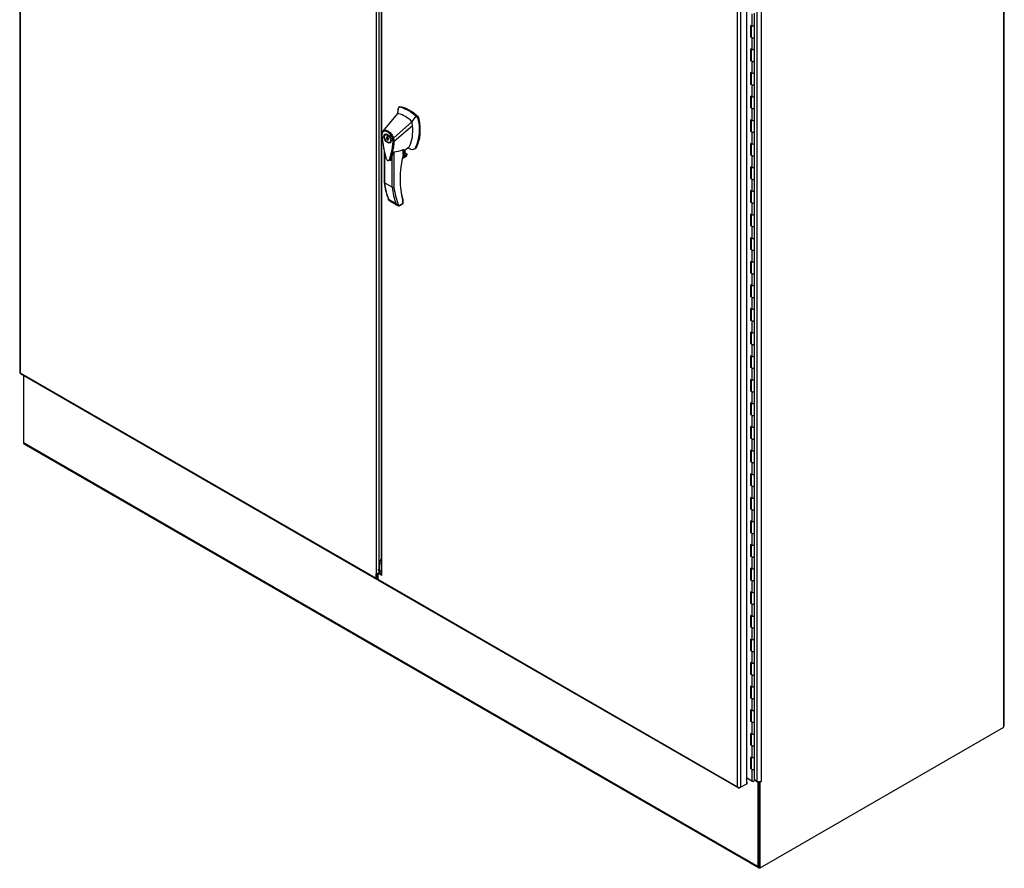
# Model space of a CAD drawing. Header units: inches. Extents: x 2 to 538, y -2 to 358.
# Tile 9 of 11: x 401 to 469, y 239 to 298. Entities that reach past the tile are written whole.
import ezdxf

# ---------------------------------------------------------------- set-up
doc = ezdxf.new("R2010")
doc.units = ezdxf.units.IN
doc.header["$MEASUREMENT"] = 0
for name, color, linetype in [('COM44039', 7, 'Continuous'), ('COM48813', 7, 'Continuous'), ('COM54578-79', 7, 'Continuous'), ('COM56746-6', 7, 'Continuous'), ('COM71120-6', 7, 'Continuous'), ('COM71123-8', 7, 'Continuous'), ('Default', 7, 'Continuous'), ('GSK11033', 7, 'Continuous'), ('HAN13066', 7, 'Continuous')]:
    doc.layers.add(name, color=color, linetype=linetype)

# ---------------------------------------------------------------- blocks, each defined once
blk = doc.blocks.new('SE1')
at = {"layer": 'COM44039', "color": 7, "linetype": 'Continuous'}
for p, q in [((400.587, 338.872), (400.587, 273.605)), ((400.629, 338.774), (400.629, 273.586)), ((425.241, 324.259), (425.241, 259.681)), ((425.444, 259.775), (425.444, 323.952)), ((400.625, 273.54), (425.271, 259.31)), ((400.629, 273.586), (425.241, 259.376)), ((400.629, 273.586), (400.629, 273.586)), ((400.629, 273.586), (400.629, 273.586)), ((400.629, 273.586), (400.629, 273.586)), ((400.629, 273.586), (400.629, 273.586)), ((425.241, 259.376), (425.241, 259.681)), ((425.309, 259.415), (425.309, 259.72)), ((425.355, 259.325), (425.343, 259.317))]:
    blk.add_line(p, q, dxfattribs=at)
blk.add_arc((425.23, 259.97), 0.289, 272.24185, 317.56928, dxfattribs=at)
for centre, major_axis, start_param, end_param in [((400.73, 273.605), (0.143, 0), 3.141593, 3.27243), ((400.696, 273.664), (0.072, 0.124), 3.010756, 3.141593), ((425.343, 259.434), (0.071, 0.124), 2.356194, 3.926991)]:
    blk.add_ellipse(centre, major_axis=major_axis, ratio=0.57735, start_param=start_param, end_param=end_param, dxfattribs=at)
for points in [[(400.588, 273.594), (400.591, 273.592), (400.595, 273.59), (400.605, 273.587), (400.609, 273.587), (400.618, 273.586), (400.623, 273.586), (400.629, 273.586)], [(400.616, 273.546), (400.615, 273.549), (400.615, 273.554), (400.619, 273.564), (400.62, 273.568), (400.624, 273.576), (400.626, 273.581), (400.629, 273.586)]]:
    blk.add_open_spline(points, degree=3, knots=[0, 0, 0, 0, 0.5, 0.5, 0.75, 0.75, 1, 1, 1, 1], dxfattribs=at)
at = {"layer": 'COM48813', "color": 7, "linetype": 'Continuous'}
for q in [(468.675, 322.543), (468.654, 249.152)]:
    blk.add_line((468.675, 249.164), q, dxfattribs=at)
at = {"layer": 'COM54578-79', "color": 7, "linetype": 'Continuous'}
for p, q in [((451.205, 298.411), (451.205, 297.594)), ((451.405, 297.642), (451.405, 298.458)), ((451.205, 297.594), (451.157, 297.622)), ((451.157, 296.805), (451.157, 297.622)), ((451.162, 297.619), (451.162, 296.853)), ((451.171, 297.614), (451.171, 296.825)), ((451.405, 296.825), (451.405, 297.642)), ((451.205, 296.778), (451.157, 296.805)), ((451.162, 296.853), (451.171, 296.848)), ((451.205, 296.778), (451.205, 295.961)), ((451.405, 296.009), (451.405, 296.825)), ((451.205, 295.961), (451.157, 295.989)), ((451.157, 295.172), (451.157, 295.989)), ((451.162, 295.986), (451.162, 295.22)), ((451.171, 295.981), (451.171, 295.192)), ((451.405, 295.192), (451.405, 296.009)), ((451.205, 295.145), (451.157, 295.172)), ((451.162, 295.22), (451.171, 295.215)), ((451.205, 295.145), (451.205, 294.328)), ((451.405, 294.376), (451.405, 295.192)), ((451.205, 294.328), (451.157, 294.356)), ((451.157, 293.539), (451.157, 294.356)), ((451.162, 294.353), (451.162, 293.587)), ((451.171, 294.348), (451.171, 293.559)), ((451.405, 293.559), (451.405, 294.376)), ((451.205, 293.512), (451.157, 293.539)), ((451.162, 293.587), (451.171, 293.582)), ((451.205, 293.512), (451.205, 292.695)), ((451.405, 292.743), (451.405, 293.559)), ((451.205, 292.695), (451.157, 292.723)), ((451.157, 291.906), (451.157, 292.723)), ((451.162, 292.72), (451.162, 291.954)), ((451.171, 292.715), (451.171, 291.926)), ((451.405, 291.926), (451.405, 292.743)), ((451.205, 291.879), (451.157, 291.906)), ((451.162, 291.954), (451.171, 291.949)), ((451.205, 291.879), (451.205, 291.062)), ((451.405, 291.11), (451.405, 291.926)), ((451.205, 291.062), (451.157, 291.09)), ((451.157, 290.273), (451.157, 291.09)), ((451.162, 291.087), (451.162, 290.321)), ((451.171, 291.082), (451.171, 290.293)), ((451.405, 290.293), (451.405, 291.11)), ((451.205, 290.246), (451.157, 290.273)), ((451.162, 290.321), (451.171, 290.316)), ((451.205, 290.246), (451.205, 289.429)), ((451.405, 289.477), (451.405, 290.293)), ((451.205, 289.429), (451.157, 289.457)), ((451.157, 288.64), (451.157, 289.457)), ((451.162, 289.454), (451.162, 288.688)), ((451.171, 289.449), (451.171, 288.66)), ((451.405, 288.66), (451.405, 289.477)), ((451.205, 288.613), (451.157, 288.64)), ((451.162, 288.688), (451.171, 288.683)), ((451.205, 288.613), (451.205, 287.796)), ((451.405, 287.844), (451.405, 288.66)), ((451.205, 287.796), (451.157, 287.824)), ((451.157, 287.007), (451.157, 287.824)), ((451.162, 287.821), (451.162, 287.055)), ((451.171, 287.816), (451.171, 287.027)), ((451.405, 287.027), (451.405, 287.844)), ((451.205, 286.98), (451.157, 287.007)), ((451.162, 287.055), (451.171, 287.05)), ((451.205, 286.98), (451.205, 286.163)), ((451.405, 286.211), (451.405, 287.027)), ((451.205, 286.163), (451.157, 286.191)), ((451.157, 285.374), (451.157, 286.191)), ((451.162, 286.188), (451.162, 285.422)), ((451.171, 286.183), (451.171, 285.394)), ((451.405, 285.394), (451.405, 286.211)), ((451.205, 285.347), (451.157, 285.374)), ((451.162, 285.422), (451.171, 285.417)), ((451.205, 285.347), (451.205, 284.53)), ((451.405, 284.578), (451.405, 285.394)), ((451.205, 284.53), (451.157, 284.558)), ((451.157, 283.741), (451.157, 284.558)), ((451.162, 284.555), (451.162, 283.789)), ((451.171, 284.55), (451.171, 283.761)), ((451.405, 283.761), (451.405, 284.578)), ((451.205, 283.714), (451.157, 283.741)), ((451.162, 283.789), (451.171, 283.784)), ((451.205, 283.714), (451.205, 282.897)), ((451.405, 282.945), (451.405, 283.761)), ((451.205, 282.897), (451.157, 282.925)), ((451.157, 282.108), (451.157, 282.925)), ((451.162, 282.922), (451.162, 282.156)), ((451.171, 282.917), (451.171, 282.128)), ((451.405, 282.128), (451.405, 282.945)), ((451.205, 282.081), (451.157, 282.108)), ((451.162, 282.156), (451.171, 282.151)), ((451.205, 282.081), (451.205, 281.264)), ((451.405, 281.312), (451.405, 282.128)), ((451.205, 281.264), (451.157, 281.292)), ((451.157, 280.475), (451.157, 281.292)), ((451.162, 281.289), (451.162, 280.523)), ((451.171, 281.284), (451.171, 280.495)), ((451.405, 280.495), (451.405, 281.312)), ((451.205, 280.448), (451.157, 280.475)), ((451.162, 280.523), (451.171, 280.518)), ((451.205, 280.448), (451.205, 279.631)), ((451.405, 279.679), (451.405, 280.495)), ((451.205, 279.631), (451.157, 279.659)), ((451.157, 278.842), (451.157, 279.659)), ((451.162, 279.656), (451.162, 278.89)), ((451.171, 279.651), (451.171, 278.862)), ((451.405, 278.862), (451.405, 279.679)), ((451.205, 278.815), (451.157, 278.842)), ((451.162, 278.89), (451.171, 278.885)), ((451.205, 278.815), (451.205, 277.998)), ((451.405, 278.046), (451.405, 278.862)), ((451.205, 277.998), (451.157, 278.026)), ((451.157, 277.209), (451.157, 278.026)), ((451.162, 278.023), (451.162, 277.257)), ((451.171, 278.018), (451.171, 277.229)), ((451.405, 277.229), (451.405, 278.046)), ((451.205, 277.182), (451.157, 277.209)), ((451.162, 277.257), (451.171, 277.252)), ((451.205, 277.182), (451.205, 276.365)), ((451.405, 276.413), (451.405, 277.229)), ((451.205, 276.365), (451.157, 276.393)), ((451.157, 275.576), (451.157, 276.393)), ((451.162, 276.39), (451.162, 275.624)), ((451.171, 276.385), (451.171, 275.596)), ((451.405, 275.596), (451.405, 276.413)), ((451.205, 275.549), (451.157, 275.576)), ((451.162, 275.624), (451.171, 275.619)), ((451.205, 275.549), (451.205, 274.732)), ((451.405, 274.78), (451.405, 275.596)), ((451.205, 274.732), (451.157, 274.76)), ((451.157, 273.943), (451.157, 274.76)), ((451.162, 274.757), (451.162, 273.991)), ((451.171, 274.752), (451.171, 273.963)), ((451.405, 273.963), (451.405, 274.78)), ((451.205, 273.916), (451.157, 273.943)), ((451.162, 273.991), (451.171, 273.986)), ((451.205, 273.916), (451.205, 273.099)), ((451.405, 273.147), (451.405, 273.963)), ((451.205, 273.099), (451.157, 273.127)), ((451.157, 272.31), (451.157, 273.127)), ((451.162, 273.124), (451.162, 272.358)), ((451.171, 273.119), (451.171, 272.33)), ((451.405, 272.33), (451.405, 273.147)), ((451.162, 272.358), (451.171, 272.353)), ((451.205, 272.283), (451.157, 272.31)), ((451.205, 272.283), (451.205, 271.466)), ((451.405, 271.514), (451.405, 272.33)), ((451.205, 271.466), (451.157, 271.494)), ((451.157, 270.677), (451.157, 271.494)), ((451.162, 271.491), (451.162, 270.725)), ((451.171, 271.486), (451.171, 270.697)), ((451.405, 270.697), (451.405, 271.514)), ((451.205, 270.65), (451.157, 270.677)), ((451.162, 270.725), (451.171, 270.72)), ((451.205, 270.65), (451.205, 269.833)), ((451.405, 269.881), (451.405, 270.697)), ((451.205, 269.833), (451.157, 269.861)), ((451.157, 269.044), (451.157, 269.861)), ((451.162, 269.858), (451.162, 269.092)), ((451.171, 269.853), (451.171, 269.064)), ((451.405, 269.064), (451.405, 269.881)), ((451.205, 269.017), (451.157, 269.044)), ((451.162, 269.092), (451.171, 269.087)), ((451.205, 269.017), (451.205, 268.2)), ((451.405, 268.248), (451.405, 269.064)), ((451.205, 268.2), (451.157, 268.228)), ((451.157, 267.411), (451.157, 268.228)), ((451.162, 268.225), (451.162, 267.459)), ((451.171, 268.22), (451.171, 267.431)), ((451.405, 267.431), (451.405, 268.248)), ((451.205, 267.384), (451.157, 267.411)), ((451.162, 267.459), (451.171, 267.454)), ((451.205, 267.384), (451.205, 266.567)), ((451.405, 266.615), (451.405, 267.431)), ((451.205, 266.567), (451.157, 266.595)), ((451.157, 265.778), (451.157, 266.595)), ((451.162, 266.592), (451.162, 265.826)), ((451.171, 266.587), (451.171, 265.798)), ((451.405, 265.798), (451.405, 266.615)), ((451.205, 265.751), (451.157, 265.778)), ((451.162, 265.826), (451.171, 265.821)), ((451.205, 265.751), (451.205, 264.934)), ((451.405, 264.982), (451.405, 265.798)), ((451.205, 264.934), (451.157, 264.962)), ((451.157, 264.145), (451.157, 264.962)), ((451.162, 264.959), (451.162, 264.193)), ((451.171, 264.954), (451.171, 264.165)), ((451.405, 264.165), (451.405, 264.982)), ((451.162, 264.193), (451.171, 264.188)), ((451.205, 264.118), (451.157, 264.145)), ((451.205, 264.118), (451.205, 263.301)), ((451.405, 263.349), (451.405, 264.165)), ((451.205, 263.301), (451.157, 263.329)), ((451.157, 262.512), (451.157, 263.329)), ((451.162, 263.326), (451.162, 262.56)), ((451.171, 263.321), (451.171, 262.532)), ((451.405, 262.532), (451.405, 263.349)), ((451.205, 262.485), (451.157, 262.512)), ((451.162, 262.56), (451.171, 262.555)), ((451.205, 262.485), (451.205, 261.668)), ((451.405, 261.716), (451.405, 262.532)), ((451.205, 261.668), (451.157, 261.696)), ((451.157, 260.879), (451.157, 261.696)), ((451.162, 261.693), (451.162, 260.927)), ((451.171, 261.688), (451.171, 260.899)), ((451.405, 260.899), (451.405, 261.716)), ((451.205, 260.852), (451.157, 260.879)), ((451.162, 260.927), (451.171, 260.922)), ((451.205, 260.852), (451.205, 260.035)), ((451.405, 260.083), (451.405, 260.899)), ((451.205, 260.035), (451.157, 260.063)), ((451.157, 259.246), (451.157, 260.063)), ((451.162, 260.06), (451.162, 259.294)), ((451.171, 260.055), (451.171, 259.266)), ((451.405, 259.266), (451.405, 260.083)), ((451.205, 259.219), (451.157, 259.246)), ((451.162, 259.294), (451.171, 259.289)), ((451.205, 259.219), (451.205, 258.402)), ((451.405, 258.45), (451.405, 259.266)), ((451.205, 258.402), (451.157, 258.43)), ((451.157, 257.613), (451.157, 258.43)), ((451.162, 258.427), (451.162, 257.661)), ((451.171, 258.422), (451.171, 257.633)), ((451.405, 257.633), (451.405, 258.45)), ((451.205, 257.586), (451.157, 257.613)), ((451.162, 257.661), (451.171, 257.656)), ((451.205, 257.586), (451.205, 256.769)), ((451.405, 256.817), (451.405, 257.633)), ((451.205, 256.769), (451.157, 256.797)), ((451.157, 255.98), (451.157, 256.797)), ((451.162, 256.794), (451.162, 256.028)), ((451.171, 256.789), (451.171, 256)), ((451.405, 256), (451.405, 256.817)), ((451.162, 256.028), (451.171, 256.023)), ((451.205, 255.953), (451.157, 255.98)), ((451.205, 255.953), (451.205, 255.136)), ((451.405, 255.184), (451.405, 256)), ((451.205, 255.136), (451.157, 255.164)), ((451.157, 254.347), (451.157, 255.164)), ((451.162, 255.161), (451.162, 254.395)), ((451.171, 255.156), (451.171, 254.367)), ((451.405, 254.367), (451.405, 255.184)), ((451.205, 254.32), (451.157, 254.347)), ((451.162, 254.395), (451.171, 254.39)), ((451.205, 254.32), (451.205, 253.503)), ((451.405, 253.551), (451.405, 254.367)), ((451.205, 253.503), (451.157, 253.531)), ((451.157, 252.714), (451.157, 253.531)), ((451.162, 253.528), (451.162, 252.762)), ((451.171, 253.523), (451.171, 252.734)), ((451.405, 252.734), (451.405, 253.551)), ((451.205, 252.687), (451.157, 252.714)), ((451.162, 252.762), (451.171, 252.757)), ((451.205, 252.687), (451.205, 251.87)), ((451.405, 251.918), (451.405, 252.734)), ((451.205, 251.87), (451.157, 251.898)), ((451.157, 251.081), (451.157, 251.898)), ((451.162, 251.895), (451.162, 251.129)), ((451.171, 251.89), (451.171, 251.101)), ((451.405, 251.101), (451.405, 251.918)), ((451.205, 251.054), (451.157, 251.081)), ((451.162, 251.129), (451.171, 251.124)), ((451.205, 251.054), (451.205, 250.237)), ((451.405, 250.285), (451.405, 251.101)), ((451.205, 250.237), (451.157, 250.265)), ((451.157, 249.448), (451.157, 250.265)), ((451.162, 250.262), (451.162, 249.496)), ((451.171, 250.257), (451.171, 249.468)), ((451.405, 249.468), (451.405, 250.285)), ((451.205, 249.421), (451.157, 249.448)), ((451.162, 249.496), (451.171, 249.491)), ((451.205, 249.421), (451.205, 248.604)), ((451.405, 248.652), (451.405, 249.468)), ((451.205, 248.604), (451.157, 248.632)), ((451.157, 247.815), (451.157, 248.632)), ((451.162, 248.629), (451.162, 247.863)), ((451.171, 248.624), (451.171, 247.835)), ((451.405, 247.835), (451.405, 248.652)), ((451.162, 247.863), (451.171, 247.858)), ((451.205, 247.788), (451.157, 247.815)), ((451.205, 247.788), (451.205, 246.971)), ((451.405, 247.019), (451.405, 247.835)), ((451.157, 246.182), (451.157, 246.999)), ((451.205, 246.971), (451.157, 246.999)), ((451.162, 246.996), (451.162, 246.23)), ((451.171, 246.991), (451.171, 246.203)), ((451.405, 246.203), (451.405, 247.019)), ((451.205, 246.155), (451.157, 246.182)), ((451.162, 246.23), (451.171, 246.225)), ((451.205, 246.155), (451.205, 245.338)), ((451.405, 245.386), (451.405, 246.203)), ((451.205, 245.338), (450.861, 245.537))]:
    blk.add_line(p, q, dxfattribs=at)
for centre, major_axis, start_param, end_param in [((451.288, 297.642), (-0.117, 0), 0.785398, 3.141593), ((451.288, 297.642), (-0.117, 0), 0.785398, 3.141593), ((451.288, 296.825), (0.135, 0), -3.507377, -3.404676), ((451.288, 296.825), (-0.117, 0), 0, 3.141593), ((451.288, 296.825), (-0.117, 0), 0.785398, 3.141593), ((451.288, 296.009), (-0.117, 0), 0.785398, 3.141593), ((451.288, 296.009), (-0.117, 0), 0.785398, 3.141593), ((451.288, 295.192), (0.135, 0), -3.507377, -3.404676), ((451.288, 295.192), (-0.117, 0), 0, 3.141593), ((451.288, 295.192), (-0.117, 0), 0.785398, 3.141593), ((451.288, 294.376), (-0.117, 0), 0.785398, 3.141593), ((451.288, 294.376), (-0.117, 0), 0.785398, 3.141593), ((451.288, 293.559), (0.135, 0), -3.507377, -3.404676), ((451.288, 293.559), (-0.117, 0), 0, 3.141593), ((451.288, 293.559), (-0.117, 0), 0.785398, 3.141593), ((451.288, 292.743), (-0.117, 0), 0.785398, 3.141593), ((451.288, 292.743), (-0.117, 0), 0.785398, 3.141593), ((451.288, 291.926), (0.135, 0), -3.507377, -3.404676), ((451.288, 291.926), (-0.117, 0), 0, 3.141593), ((451.288, 291.926), (-0.117, 0), 0.785398, 3.141593), ((451.288, 291.11), (-0.117, 0), 0.785398, 3.141593), ((451.288, 291.11), (-0.117, 0), 0.785398, 3.141593), ((451.288, 290.293), (0.135, 0), -3.507377, -3.404676), ((451.288, 290.293), (-0.117, 0), 0, 3.141593), ((451.288, 290.293), (-0.117, 0), 0.785398, 3.141593), ((451.288, 289.477), (-0.117, 0), 0.785398, 3.141593), ((451.288, 289.477), (-0.117, 0), 0.785398, 3.141593), ((451.288, 288.66), (0.135, 0), -3.507377, -3.404676), ((451.288, 288.66), (-0.117, 0), 0, 3.141593), ((451.288, 288.66), (-0.117, 0), 0.785398, 3.141593), ((451.288, 287.844), (-0.117, 0), 0.785398, 3.141593), ((451.288, 287.844), (-0.117, 0), 0.785398, 3.141593), ((451.288, 287.027), (0.135, 0), -3.507377, -3.404676), ((451.288, 287.027), (-0.117, 0), 0, 3.141593), ((451.288, 287.027), (-0.117, 0), 0.785398, 3.141593), ((451.288, 286.211), (-0.117, 0), 0.785398, 3.141593), ((451.288, 286.211), (-0.117, 0), 0.785398, 3.141593), ((451.288, 285.394), (0.135, 0), -3.507377, -3.404676), ((451.288, 285.394), (-0.117, 0), 0, 3.141593), ((451.288, 285.394), (-0.117, 0), 0.785398, 3.141593), ((451.288, 284.578), (-0.117, 0), 0.785398, 3.141593), ((451.288, 284.578), (-0.117, 0), 0.785398, 3.141593), ((451.288, 283.761), (0.135, 0), -3.507377, -3.404676), ((451.288, 283.761), (-0.117, 0), 0, 3.141593), ((451.288, 283.761), (-0.117, 0), 0.785398, 3.141593), ((451.288, 282.945), (-0.117, 0), 0.785398, 3.141593), ((451.288, 282.945), (-0.117, 0), 0.785398, 3.141593), ((451.288, 282.128), (0.135, 0), -3.507377, -3.404676), ((451.288, 282.128), (-0.117, 0), 0, 3.141593), ((451.288, 282.128), (-0.117, 0), 0.785398, 3.141593), ((451.288, 281.312), (-0.117, 0), 0.785398, 3.141593), ((451.288, 281.312), (-0.117, 0), 0.785398, 3.141593), ((451.288, 280.495), (0.135, 0), -3.507377, -3.404676), ((451.288, 280.495), (-0.117, 0), 0, 3.141593), ((451.288, 280.495), (-0.117, 0), 0.785398, 3.141593), ((451.288, 279.679), (-0.117, 0), 0.785398, 3.141593), ((451.288, 279.679), (-0.117, 0), 0.785398, 3.141593), ((451.288, 278.862), (0.135, 0), -3.507377, -3.404676), ((451.288, 278.862), (-0.117, 0), 0, 3.141593), ((451.288, 278.862), (-0.117, 0), 0.785398, 3.141593), ((451.288, 278.046), (-0.117, 0), 0.785398, 3.141593), ((451.288, 278.046), (-0.117, 0), 0.785398, 3.141593), ((451.288, 277.229), (0.135, 0), -3.507377, -3.404676), ((451.288, 277.229), (-0.117, 0), 0, 3.141593), ((451.288, 277.229), (-0.117, 0), 0.785398, 3.141593), ((451.288, 276.413), (-0.117, 0), 0.785398, 3.141593), ((451.288, 276.413), (-0.117, 0), 0.785398, 3.141593), ((451.288, 275.596), (0.135, 0), -3.507377, -3.404676), ((451.288, 275.596), (-0.117, 0), 0, 3.141593), ((451.288, 275.596), (-0.117, 0), 0.785398, 3.141593), ((451.288, 274.78), (-0.117, 0), 0.785398, 3.141593), ((451.288, 274.78), (-0.117, 0), 0.785398, 3.141593), ((451.288, 273.963), (0.135, 0), -3.507377, -3.404676), ((451.288, 273.963), (-0.117, 0), 0, 3.141593), ((451.288, 273.963), (-0.117, 0), 0.785398, 3.141593), ((451.288, 273.147), (-0.117, 0), 0.785398, 3.141593), ((451.288, 273.147), (-0.117, 0), 0.785398, 3.141593), ((451.288, 272.33), (0.135, 0), -3.507377, -3.404676), ((451.288, 272.33), (-0.117, 0), 0, 3.141593), ((451.288, 272.33), (-0.117, 0), 0.785398, 3.141593), ((451.288, 271.514), (-0.117, 0), 0.785398, 3.141593), ((451.288, 271.514), (-0.117, 0), 0.785398, 3.141593), ((451.288, 270.697), (0.135, 0), -3.507377, -3.404676), ((451.288, 270.697), (-0.117, 0), 0, 3.141593), ((451.288, 270.697), (-0.117, 0), 0.785398, 3.141593), ((451.288, 269.881), (-0.117, 0), 0.785398, 3.141593), ((451.288, 269.881), (-0.117, 0), 0.785398, 3.141593), ((451.288, 269.064), (0.135, 0), -3.507377, -3.404676), ((451.288, 269.064), (-0.117, 0), 0, 3.141593), ((451.288, 269.064), (-0.117, 0), 0.785398, 3.141593), ((451.288, 268.248), (-0.117, 0), 0.785398, 3.141593), ((451.288, 268.248), (-0.117, 0), 0.785398, 3.141593), ((451.288, 267.431), (0.135, 0), -3.507377, -3.404676), ((451.288, 267.431), (-0.117, 0), 0, 3.141593), ((451.288, 267.431), (-0.117, 0), 0.785398, 3.141593), ((451.288, 266.615), (-0.117, 0), 0.785398, 3.141593), ((451.288, 266.615), (-0.117, 0), 0.785398, 3.141593), ((451.288, 265.798), (0.135, 0), -3.507377, -3.404676), ((451.288, 265.798), (-0.117, 0), 0, 3.141593), ((451.288, 265.798), (-0.117, 0), 0.785398, 3.141593), ((451.288, 264.982), (-0.117, 0), 0.785398, 3.141593), ((451.288, 264.982), (-0.117, 0), 0.785398, 3.141593), ((451.288, 264.165), (0.135, 0), -3.507377, -3.404676), ((451.288, 264.165), (-0.117, 0), 0, 3.141593), ((451.288, 264.165), (-0.117, 0), 0.785398, 3.141593), ((451.288, 263.349), (-0.117, 0), 0.785398, 3.141593), ((451.288, 263.349), (-0.117, 0), 0.785398, 3.141593), ((451.288, 262.532), (0.135, 0), -3.507377, -3.404676), ((451.288, 262.532), (-0.117, 0), 0, 3.141593), ((451.288, 262.532), (-0.117, 0), 0.785398, 3.141593), ((451.288, 261.716), (-0.117, 0), 0.785398, 3.141593), ((451.288, 261.716), (-0.117, 0), 0.785398, 3.141593), ((451.288, 260.899), (0.135, 0), -3.507377, -3.404676), ((451.288, 260.899), (-0.117, 0), 0, 3.141593), ((451.288, 260.899), (-0.117, 0), 0.785398, 3.141593), ((451.288, 260.083), (-0.117, 0), 0.785398, 3.141593), ((451.288, 260.083), (-0.117, 0), 0.785398, 3.141593), ((451.288, 259.266), (0.135, 0), -3.507377, -3.404676), ((451.288, 259.266), (-0.117, 0), 0, 3.141593), ((451.288, 259.266), (-0.117, 0), 0.785398, 3.141593), ((451.288, 258.45), (-0.117, 0), 0.785398, 3.141593), ((451.288, 258.45), (-0.117, 0), 0.785398, 3.141593), ((451.288, 257.633), (0.135, 0), -3.507377, -3.404676), ((451.288, 257.633), (-0.117, 0), 0, 3.141593), ((451.288, 257.633), (-0.117, 0), 0.785398, 3.141593), ((451.288, 256.817), (-0.117, 0), 0.785398, 3.141593), ((451.288, 256.817), (-0.117, 0), 0.785398, 3.141593), ((451.288, 256), (0.135, 0), -3.507377, -3.404676), ((451.288, 256), (-0.117, 0), 0, 3.141593), ((451.288, 256), (-0.117, 0), 0.785398, 3.141593), ((451.288, 255.184), (-0.117, 0), 0.785398, 3.141593), ((451.288, 255.184), (-0.117, 0), 0.785398, 3.141593), ((451.288, 254.367), (0.135, 0), -3.507377, -3.404676), ((451.288, 254.367), (-0.117, 0), 0, 3.141593), ((451.288, 254.367), (-0.117, 0), 0.785398, 3.141593), ((451.288, 253.551), (-0.117, 0), 0.785398, 3.141593), ((451.288, 253.551), (-0.117, 0), 0.785398, 3.141593), ((451.288, 252.734), (0.135, 0), -3.507377, -3.404676), ((451.288, 252.734), (-0.117, 0), 0, 3.141593), ((451.288, 252.734), (-0.117, 0), 0.785398, 3.141593), ((451.288, 251.918), (-0.117, 0), 0.785398, 3.141593), ((451.288, 251.918), (-0.117, 0), 0.785398, 3.141593), ((451.288, 251.101), (0.135, 0), -3.507377, -3.404676), ((451.288, 251.101), (-0.117, 0), 0, 3.141593), ((451.288, 251.101), (-0.117, 0), 0.785398, 3.141593), ((451.288, 250.285), (-0.117, 0), 0.785398, 3.141593), ((451.288, 250.285), (-0.117, 0), 0.785398, 3.141593), ((451.288, 249.468), (0.135, 0), -3.507377, -3.404676), ((451.288, 249.468), (-0.117, 0), 0, 3.141593), ((451.288, 249.468), (-0.117, 0), 0.785398, 3.141593), ((451.288, 248.652), (-0.117, 0), 0.785398, 3.141593), ((451.288, 248.652), (-0.117, 0), 0.785398, 3.141593), ((451.288, 247.835), (0.135, 0), -3.507377, -3.404676), ((451.288, 247.835), (-0.117, 0), 0, 3.141593), ((451.288, 247.835), (-0.117, 0), 0.785398, 3.141593), ((451.288, 247.019), (-0.117, 0), 0.785398, 3.141593), ((451.288, 247.019), (-0.117, 0), 0.785398, 3.141593), ((451.288, 246.203), (0.135, 0), -3.507377, -3.404676), ((451.288, 246.203), (-0.117, 0), 0, 3.141593), ((451.288, 246.203), (-0.117, 0), 0.785398, 3.141593), ((451.288, 245.386), (-0.117, 0), 0.785398, 3.141593), ((451.288, 245.347), (0.05, 0), 4.60182, 4.822958)]:
    blk.add_ellipse(centre, major_axis=major_axis, ratio=0.57735, start_param=start_param, end_param=end_param, dxfattribs=at)
at = {"layer": 'COM56746-6', "color": 7, "linetype": 'Continuous'}
for p, q in [((425.579, 323.944), (425.579, 259.675)), ((425.62, 259.569), (425.62, 323.933)), ((450.233, 244.947), (450.233, 310.135)), ((450.435, 310.175), (450.435, 244.908)), ((450.861, 245.154), (450.861, 310.42)), ((425.444, 259.671), (425.355, 259.62)), ((425.355, 259.62), (425.355, 259.31)), ((425.511, 259.71), (425.444, 259.671)), ((425.62, 259.569), (425.444, 259.671)), ((425.579, 259.671), (425.511, 259.71)), ((425.355, 259.31), (450.233, 244.947)), ((425.385, 259.245), (450.296, 244.862)), ((450.435, 244.908), (450.861, 245.154)), ((450.861, 245.26), (450.885, 245.246)), ((450.885, 245.246), (450.861, 245.231)), ((450.885, 245.168), (450.861, 245.154)), ((450.885, 245.168), (450.885, 245.246)), ((450.233, 244.947), (450.233, 244.947)), ((450.233, 244.947), (450.233, 244.947)), ((450.233, 244.947), (450.233, 244.947)), ((450.233, 244.947), (450.233, 244.947)), ((450.233, 244.947), (450.233, 244.947)), ((450.303, 244.891), (450.287, 244.869)), ((450.435, 244.908), (450.368, 244.869))]:
    blk.add_line(p, q, dxfattribs=at)
for centre, radius, start, end in [((425.733, 259.675), 0.154, 180, 223.04754), ((450.428, 245.119), 0.26, 221.3936, 244.29429), ((450.393, 245.001), 0.169, 198.56886, 231.33198)]:
    blk.add_arc(centre, radius, start, end, dxfattribs=at)
for centre, major_axis, start_param, end_param in [((425.456, 259.369), (0.071, 0.124), 2.356194, 3.141593), ((450.368, 244.986), (0.071, 0.124), 3.010756, 3.926991), ((450.334, 244.966), (0.143, 0), 4.581552, 5.497787)]:
    blk.add_ellipse(centre, major_axis=major_axis, ratio=0.57735, start_param=start_param, end_param=end_param, dxfattribs=at)
at = {"layer": 'COM71120-6', "color": 7, "linetype": 'Continuous'}
for p, q in [((468.654, 249.075), (468.654, 322.453)), ((451.595, 245.325), (451.595, 310.081)), ((451.864, 310.081), (451.864, 245.325)), ((451.797, 239.342), (468.654, 249.075)), ((451.405, 245.435), (451.595, 245.325)), ((451.73, 239.381), (451.73, 245.293)), ((451.742, 245.293), (451.797, 245.261)), ((451.864, 245.3), (451.797, 245.261)), ((451.797, 239.342), (451.797, 245.261)), ((451.841, 245.313), (451.864, 245.3)), ((451.73, 239.381), (451.797, 239.342))]:
    blk.add_line(p, q, dxfattribs=at)
for centre, major_axis, start_param, end_param in [((451.73, 245.402), (0.19, 0), 3.926991, 5.497787), ((451.864, 245.313), (-0.0075, -0.013), 0.785398, 3.926991)]:
    blk.add_ellipse(centre, major_axis=major_axis, ratio=0.57735, start_param=start_param, end_param=end_param, dxfattribs=at)
at = {"layer": 'COM71123-8', "color": 7, "linetype": 'Continuous'}
for p, q in [((400.843, 273.414), (400.843, 268.76)), ((400.843, 268.76), (451.662, 239.419)), ((400.882, 268.673), (451.702, 239.332)), ((451.405, 245.41), (451.662, 245.261)), ((451.717, 245.293), (451.662, 245.261)), ((451.662, 239.419), (451.662, 245.261)), ((451.73, 239.458), (451.73, 245.293))]:
    blk.add_line(p, q, dxfattribs=at)
for centre, end_param in [((400.977, 268.838), 3.141593), ((451.797, 239.497), 3.926991)]:
    blk.add_ellipse(centre, major_axis=(0.095, 0.165), ratio=0.57735, start_param=2.356194, end_param=end_param, dxfattribs=at)
at = {"layer": 'GSK11033', "color": 7, "linetype": 'Continuous'}
for p, q in [((425.579, 260.729), (425.448, 260.439)), ((425.448, 260.439), (425.579, 260.363)), ((425.448, 260.439), (425.448, 259.783)), ((425.343, 259.968), (425.579, 259.832)), ((425.343, 259.968), (425.579, 259.832)), ((425.343, 259.356), (425.343, 259.704)), ((425.343, 259.356), (425.355, 259.349)), ((425.343, 259.356), (425.355, 259.349))]:
    blk.add_line(p, q, dxfattribs=at)
at = {"layer": 'HAN13066', "color": 7, "linetype": 'Continuous'}
for p, q in [((426.711, 291.532), (425.705, 290.308)), ((426.762, 291.879), (426.711, 291.532)), ((426.772, 291.921), (426.762, 291.879)), ((426.852, 291.987), (426.793, 291.953)), ((426.827, 291.96), (426.883, 291.993)), ((427.712, 290.954), (426.439, 289.818)), ((428.098, 291.226), (427.971, 291.348)), ((428.098, 291.226), (428.155, 291.259)), ((428.153, 291.124), (428.209, 291.156)), ((425.705, 290.308), (425.678, 290.274)), ((425.962, 290.102), (425.873, 290.051)), ((426.054, 289.957), (425.993, 289.993)), ((425.993, 289.993), (425.993, 289.883)), ((425.993, 289.883), (426.054, 289.919)), ((426.081, 289.787), (425.993, 289.736)), ((426.081, 289.758), (425.993, 289.707)), ((425.993, 289.736), (425.993, 289.707)), ((425.993, 289.707), (426.054, 289.672)), ((426.054, 289.847), (426.054, 289.957)), ((426.054, 289.7), (426.087, 289.719)), ((426.054, 289.672), (426.054, 289.7)), ((426.081, 289.787), (426.081, 289.758)), ((426.081, 289.758), (426.094, 289.751)), ((426.173, 289.532), (426.262, 289.583)), ((426.49, 289.583), (426.491, 289.584)), ((425.796, 288.948), (425.796, 286.759)), ((425.822, 288.824), (425.822, 286.721)), ((426.465, 288.859), (426.465, 286.428)), ((427.074, 288.545), (427.356, 288.708)), ((427.108, 288.691), (427.226, 288.759)), ((427.109, 288.694), (427.109, 289.036)), ((427.126, 288.937), (427.499, 289.204)), ((427.126, 288.719), (427.126, 289.016)), ((427.226, 288.759), (427.226, 289.008)), ((427.234, 288.771), (427.234, 289.014)), ((427.356, 288.708), (427.234, 288.778)), ((427.877, 289.074), (427.936, 289.108)), ((427.985, 289.187), (428.041, 289.22)), ((426.338, 286.423), (426.338, 288.604)), ((427.047, 288.417), (427.315, 288.572)), ((427.049, 288.428), (427.347, 288.6)), ((427.375, 288.669), (427.062, 288.489)), ((426.338, 286.423), (425.822, 286.721)), ((426.087, 285.6), (426.603, 285.302)), ((426.115, 285.528), (426.741, 285.167)), ((426.8, 285.145), (427.088, 285.311)), ((427.088, 285.311), (427.088, 285.51)), ((427.114, 285.33), (427.114, 285.491)), ((426.869, 285.155), (427.084, 285.279))]:
    blk.add_line(p, q, dxfattribs=at)
for centre, radius, start, end in [((426.819, 291.913), 0.0478, 80.57156, 170.09371), ((425.252, 290.4), 2.99, 336.06491, 13.99549), ((427.948, 291.08), 0.21, 12.12422, 44.31154), ((425.969, 290.099), 0.337, 153.45406, 184.20608), ((425.957, 290.044), 0.32, 141.11203, 182.47497), ((425.969, 290.099), 0.337, 141.55217, 146.85821), ((421.52, 289.947), 4.984, 340.56542, 355.82537), ((426.361, 289.981), 0.181, 272.98106, 295.53925), ((425.702, 289.57), 0.708, 1.4293, 19.06819), ((426.454, 289.669), 0.0931, 241.17241, 292.54547), ((425.735, 289.544), 0.755, 2.98151, 21.32136), ((433.453, 290.611), 7.837, 190.09001, 195.88696), ((426.198, 291.091), 2.248, 276.83272, 293.90537), ((427.066, 288.719), 0.06, 346.46287, 0), ((427.337, 288.674), 0.0385, 352.48421, 59.47215), ((426.114, 285.986), 3.418, 65.17768, 67.57798), ((427.252, 288.672), 0.119, 301.76301, 322.50066), ((430.487, 287.271), 4.719, 186.15649, 201.30054), ((426.397, 286.542), 0.133, 243.40997, 300.79876), ((426.913, 285.484), 0.36, 210.45213, 251.46621), ((427.054, 285.33), 0.06, 300, 360), ((426.655, 285.208), 0.158, 335.6435, 336.40064)]:
    blk.add_arc(centre, radius, start, end, dxfattribs=at)
for centre, major_axis, ratio, start_param, end_param in [((429.323, 289.704), (-1.861, 3.223), 0.57735, 0.554197, 0.6806), ((427.211, 289.469), (-1.142, 1.979), 0.57735, -0.49151, -0.47064), ((427.211, 289.469), (-1.142, 1.979), 0.57735, -0.533193, -0.49151), ((427.211, 289.469), (-1.142, 1.979), 0.57735, 5.183029, 5.749992), ((427.462, 289.614), (-1.292, 2.238), 0.57735, 5.216072, 5.852948), ((426.914, 291.879), (0.062, -0.108), 0.57735, 2.711356, 3.141593), ((427.519, 289.647), (-1.292, 2.238), 0.57735, 5.142626, 5.852948), ((425.351, 291.707), (1.711, -2.963), 0.57735, 0.961917, 1.005578), ((425.351, 291.707), (1.711, -2.963), 0.57735, 0.934083, 0.961917), ((425.351, 291.707), (1.711, -2.963), 0.57735, 0.9125, 0.934083), ((425.658, 291.885), (1.861, -3.223), 0.57735, 0.347274, 1.032882), ((428.124, 291.181), (0.063, -0.108), 0.57735, 1.032882, 2.001033), ((426.112, 289.843), (0.175, -0.303), 0.57735, 3.396895, 3.682808), ((425.351, 291.707), (1.711, -2.963), 0.57735, 0.347274, 0.9125), ((426.023, 289.792), (0.05, -0.0866), 0.57735, 2.809011, 5.044971), ((426.112, 289.843), (0.05, -0.0866), 0.57735, 3.474174, 5.044971), ((426.023, 289.792), (-0.05, 0.0866), 0.57735, 2.809011, 5.044971), ((426.112, 289.843), (0.175, -0.303), 0.57735, 5.74197, 6.027883), ((431.467, 289.586), (-3.239, -5.609), 0.57735, 5.185461, 5.79467), ((427.066, 288.719), (-0.06, 0), 0.57735, 2.356194, 3.141593), ((427.066, 288.719), (-0.0583, 0.014), 0.372014, 2.470308, 3.141593), ((427.062, 288.831), (-0.101, -0.175), 0.57735, 1.252561, 2.850817), ((427.051, 288.837), (0.094, 0.162), 0.57735, 4.529102, 5.92263), ((427.204, 288.771), (-0.03, 0), 0.57735, 2.356194, 3.141593), ((427.253, 289.58), (-0.225, 0.39), 0.57735, 3.22057, 3.488867), ((427.504, 289.725), (0.375, -0.65), 0.57735, -0.71714, -0.516378), ((427.504, 289.725), (-0.375, 0.65), 0.57735, 2.625215, 3.488867), ((427.561, 289.757), (-0.375, 0.65), 0.57735, 3.141593, 3.488867), ((427.289, 288.644), (-0.063, -0.108), 0.57735, 1.492881, 2.113829), ((431.012, 290.482), (-3.7, -6.408), 0.57735, -0.658671, -0.441314), ((431.425, 289.61), (-3.209, -5.557), 0.57735, 5.502451, 5.79467), ((431.528, 290.184), (-3.7, -6.408), 0.57735, -0.658671, -0.441314), ((431.592, 290.147), (-3.655, -6.33), 0.57735, 5.625294, 5.881649), ((427.024, 285.348), (-0.0623, 0.0676), 0.368973, 3.059018, 3.844416), ((427.045, 285.534), (-0.0573, -0.0179), 0.720992, 3.145085, 3.727547), ((427.045, 285.534), (-0.0573, -0.0179), 0.720992, 2.15675, 3.145085), ((427.024, 285.348), (-0.0897, 0.0201), 0.368973, 2.438769, 3.224167)]:
    blk.add_ellipse(centre, major_axis=major_axis, ratio=ratio, start_param=start_param, end_param=end_param, dxfattribs=at)
for major_axis in [(0.175, -0.303), (0.15, -0.26)]:
    blk.add_ellipse((426.023, 289.792), major_axis=major_axis, ratio=0.57735, dxfattribs=at)
for points in [[(427.971, 291.348), (427.884, 291.217), (427.798, 291.086), (427.712, 290.954)], [(427.75, 290.676), (427.331, 290.312), (426.911, 289.948), (426.491, 289.584)], [(426.22, 288.289), (426.215, 288.273), (426.207, 288.26), (426.196, 288.252)]]:
    blk.add_open_spline(points, degree=3, dxfattribs=at)
for points, knots in [([(425.633, 290.074), (425.629, 290.071), (425.625, 290.067), (425.621, 290.059), (425.62, 290.055), (425.62, 290.049), (425.621, 290.047), (425.622, 290.043), (425.624, 290.041), (425.627, 290.038), (425.628, 290.036), (425.632, 290.033), (425.635, 290.031), (425.637, 290.03)], [0, 0, 0, 0, 0.25, 0.25, 0.5, 0.5, 0.625, 0.625, 0.75, 0.75, 0.875, 0.875, 1, 1, 1, 1]), ([(425.705, 290.308), (425.699, 290.3), (425.696, 290.29), (425.697, 290.267), (425.701, 290.255), (425.708, 290.245)], [0, 0, 0, 0, 0.5, 0.5, 1, 1, 1, 1]), ([(425.705, 290.308), (425.727, 290.33), (425.754, 290.346), (425.811, 290.366), (425.842, 290.37), (425.909, 290.366), (425.944, 290.358), (426.016, 290.331), (426.053, 290.312), (426.126, 290.263), (426.162, 290.234), (426.231, 290.166), (426.263, 290.129), (426.324, 290.047), (426.352, 290.003), (426.401, 289.913), (426.422, 289.865), (426.439, 289.818)], [0, 0, 0, 0, 0.125, 0.125, 0.25, 0.25, 0.375, 0.375, 0.5, 0.5, 0.625, 0.625, 0.75, 0.75, 0.875, 0.875, 1, 1, 1, 1]), ([(426.371, 289.801), (426.355, 289.844), (426.336, 289.886), (426.309, 289.937), (426.303, 289.947), (426.291, 289.968), (426.285, 289.978), (426.266, 290.007), (426.253, 290.026), (426.225, 290.063), (426.211, 290.08), (426.189, 290.106), (426.181, 290.114), (426.166, 290.13), (426.158, 290.138), (426.119, 290.176), (426.087, 290.203), (426.021, 290.247), (425.988, 290.264), (425.947, 290.279), (425.939, 290.282), (425.923, 290.287), (425.915, 290.289), (425.891, 290.295), (425.876, 290.297), (425.846, 290.298), (425.831, 290.298), (425.803, 290.294), (425.79, 290.291), (425.751, 290.278), (425.728, 290.264), (425.708, 290.245)], [0, 0, 0, 0, 0.125, 0.125, 0.15625, 0.15625, 0.1875, 0.1875, 0.25, 0.25, 0.3125, 0.3125, 0.34375, 0.34375, 0.375, 0.375, 0.5, 0.5, 0.625, 0.625, 0.65625, 0.65625, 0.6875, 0.6875, 0.75, 0.75, 0.8125, 0.8125, 0.875, 0.875, 1, 1, 1, 1]), ([(425.637, 290.03), (425.658, 289.744), (425.695, 289.452), (425.776, 289.005), (425.807, 288.855), (425.86, 288.627), (425.879, 288.551), (425.905, 288.456), (425.909, 288.436), (425.923, 288.398), (425.933, 288.379), (425.967, 288.326), (425.996, 288.297), (426.056, 288.263), (426.085, 288.259), (426.118, 288.275), (426.127, 288.283), (426.14, 288.306), (426.145, 288.32), (426.17, 288.387), (426.188, 288.442), (426.241, 288.608), (426.272, 288.723), (426.352, 289.076), (426.389, 289.325), (426.409, 289.587)], [0, 0, 0, 0, 0.25, 0.25, 0.375, 0.375, 0.4375, 0.4375, 0.453125, 0.453125, 0.46875, 0.46875, 0.5, 0.5, 0.53125, 0.53125, 0.546875, 0.546875, 0.5625, 0.5625, 0.625, 0.625, 0.75, 0.75, 1, 1, 1, 1]), ([(426.338, 288.604), (426.35, 288.644), (426.364, 288.686), (426.391, 288.752), (426.4, 288.775), (426.419, 288.809), (426.426, 288.821), (426.438, 288.839), (426.443, 288.845), (426.454, 288.855), (426.46, 288.858), (426.465, 288.859)], [0, 0, 0, 0, 0.5, 0.5, 0.75, 0.75, 0.875, 0.875, 0.9375, 0.9375, 1, 1, 1, 1]), ([(427.109, 289.036), (427.112, 289.037), (427.114, 289.037), (427.118, 289.037), (427.119, 289.037), (427.123, 289.034), (427.124, 289.032), (427.126, 289.026), (427.126, 289.023), (427.126, 289.019), (427.126, 289.018), (427.126, 289.018)], [0, 0, 0, 0, 0.0625, 0.0625, 0.125, 0.125, 0.25, 0.25, 0.375, 0.375, 0.3976584, 0.3976584, 0.3976584, 0.3976584]), ([(426.338, 288.604), (426.318, 288.534), (426.297, 288.467), (426.262, 288.366), (426.249, 288.333), (426.229, 288.283), (426.219, 288.27), (426.207, 288.26)], [0, 0, 0, 0, 0.2045748, 0.2045748, 0.3106572, 0.3106572, 0.3644617, 0.3644617, 0.3644617, 0.3644617]), ([(425.822, 286.721), (425.818, 286.724), (425.814, 286.726), (425.807, 286.732), (425.805, 286.735), (425.8, 286.742), (425.798, 286.745), (425.796, 286.752), (425.796, 286.756), (425.796, 286.759)], [0, 0, 0, 0, 0.125, 0.125, 0.25, 0.25, 0.375, 0.375, 0.4994523, 0.4994523, 0.4994523, 0.4994523]), ([(426.114, 285.528), (426.111, 285.53), (426.108, 285.532), (426.102, 285.537), (426.099, 285.541), (426.092, 285.551), (426.088, 285.559), (426.086, 285.573), (426.086, 285.578), (426.086, 285.588), (426.086, 285.594), (426.087, 285.6)], [0.2815674, 0.2815674, 0.2815674, 0.2815674, 0.375, 0.375, 0.5, 0.5, 0.75, 0.75, 0.875, 0.875, 1, 1, 1, 1]), ([(427.114, 285.491), (427.114, 285.491), (427.114, 285.491), (427.113, 285.493), (427.11, 285.495), (427.101, 285.501), (427.095, 285.505), (427.088, 285.51)], [0.4406417, 0.4406417, 0.4406417, 0.4406417, 0.5, 0.5, 0.75, 0.75, 1, 1, 1, 1]), ([(427.114, 285.491), (427.114, 285.492), (427.114, 285.497), (427.112, 285.517), (427.107, 285.536), (427.102, 285.552)], [0, 0, 0, 0, 0.010769, 0.221303, 1, 1, 1, 1]), ([(426.799, 285.143), (426.814, 285.14), (426.827, 285.14), (426.846, 285.144), (426.852, 285.146), (426.861, 285.15), (426.865, 285.152), (426.868, 285.154)], [0, 0, 0, 0, 0.25, 0.25, 0.375, 0.375, 0.4533737, 0.4533737, 0.4533737, 0.4533737])]:
    blk.add_open_spline(points, degree=3, knots=knots, dxfattribs=at)

msp = doc.modelspace()

# ---------------------------------------------------------------- block references
at = {"layer": 'Default'}
msp.add_blockref('SE1', (0, 0), dxfattribs=at)

doc.saveas('drawing.dxf')
